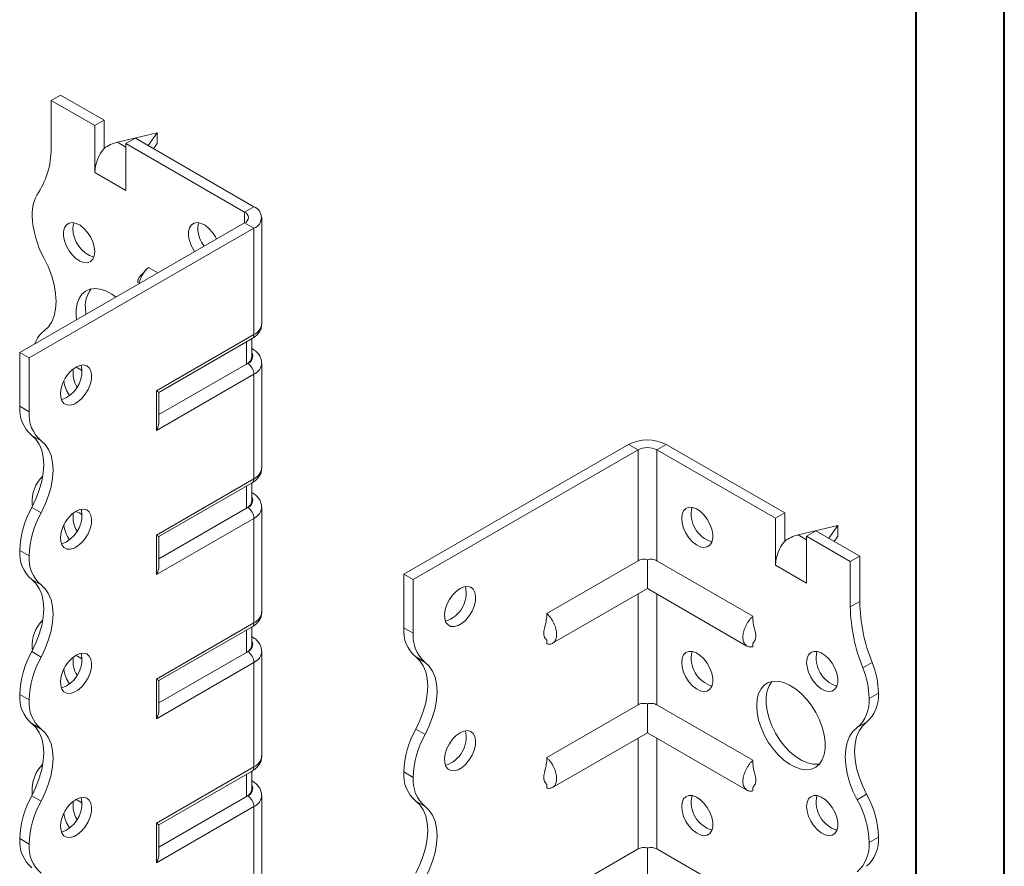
# Model space of a CAD drawing. Header units: millimetres. Extents: x 0 to 210, y 0 to 297.
# Tile 4 of 6: x 154 to 210, y 101 to 149. Entities that reach past the tile are written whole.
import ezdxf

# ---------------------------------------------------------------- set-up
doc = ezdxf.new("R2010")
doc.units = ezdxf.units.MM

msp = doc.modelspace()

# ---------------------------------------------------------------- linework, layer by layer
at = {"color": 7, "linetype": 'Continuous', "lineweight": 40}
for p, q in [((210.079, 0.215), (210.079, 297.215)), ((205.079, 5.215), (205.079, 292.215))]:
    msp.add_line(p, q, dxfattribs=at)
at = {"color": 7, "linetype": 'Continuous', "lineweight": 15}
for p, q in [((156.106, 144.141), (156.637, 144.447)), ((159.111, 143.018), (156.637, 144.447)), ((156.106, 144.141), (156.106, 141.577)), ((158.581, 142.712), (156.106, 144.141)), ((159.111, 143.018), (158.581, 142.712)), ((159.111, 141.425), (159.111, 143.018)), ((158.581, 140.058), (158.581, 142.712)), ((162.117, 142.303), (159.863, 141.768)), ((161.601, 141.581), (162.117, 142.303)), ((162.117, 142.303), (162.117, 141.691)), ((159.863, 141.768), (160.349, 141.487)), ((160.349, 141.691), (160.879, 141.997)), ((160.349, 139.038), (160.349, 141.691)), ((167.066, 137.813), (160.349, 141.691)), ((167.597, 138.12), (160.879, 141.997)), ((162.117, 141.691), (161.911, 141.402)), ((158.581, 140.058), (160.349, 139.038)), ((167.066, 137.813), (167.597, 138.12)), ((167.066, 137.813), (167.066, 137.201)), ((154.338, 129.853), (167.066, 137.201)), ((167.066, 137.201), (167.597, 136.895)), ((168.036, 131.485), (168.036, 137.507)), ((154.869, 129.547), (167.597, 136.895)), ((167.597, 130.873), (167.597, 136.895)), ((162.157, 134.367), (161.622, 134.676)), ((158.051, 132.403), (158.078, 132.012)), ((162.071, 127.683), (167.597, 130.873)), ((162.217, 127.598), (167.493, 130.644)), ((167.177, 129.202), (167.177, 130.462)), ((167.47, 129.61), (167.47, 130.631)), ((167.493, 130.081), (167.47, 130.094)), ((167.493, 130.081), (167.47, 130.092)), ((154.869, 129.547), (154.338, 129.853)), ((154.338, 126.812), (154.338, 129.853)), ((154.869, 126.506), (154.869, 129.547)), ((167.177, 129.202), (162.217, 126.338)), ((167.243, 129.24), (167.177, 129.202)), ((168.036, 123.32), (168.036, 129.24)), ((167.597, 128.627), (162.071, 125.437)), ((167.597, 122.708), (167.597, 128.627)), ((162.071, 125.437), (162.071, 127.683)), ((162.217, 125.93), (162.217, 127.598)), ((154.338, 126.812), (154.869, 126.506)), ((155.544, 124.854), (155.014, 125.16)), ((176.082, 117.301), (188.81, 124.649)), ((176.612, 116.995), (189.34, 124.343)), ((189.34, 124.343), (188.81, 124.649)), ((189.34, 124.343), (189.34, 118.062)), ((190.401, 124.343), (190.931, 124.649)), ((190.401, 118.062), (190.401, 124.343)), ((190.401, 124.343), (197.118, 120.465)), ((190.931, 124.649), (197.649, 120.771)), ((162.071, 119.517), (167.597, 122.708)), ((162.217, 119.433), (167.493, 122.479)), ((167.177, 121.036), (167.177, 122.296)), ((167.47, 121.444), (167.47, 122.465)), ((167.493, 121.916), (167.47, 121.929)), ((167.493, 121.916), (167.47, 121.927)), ((155.014, 121.077), (155.544, 120.771)), ((155.046, 121.277), (155.048, 121.143)), ((167.177, 121.036), (162.217, 118.173)), ((167.243, 121.074), (167.177, 121.036)), ((168.036, 115.154), (168.036, 121.074)), ((167.597, 120.462), (162.071, 117.272)), ((167.597, 114.542), (167.597, 120.462)), ((197.649, 120.771), (197.118, 120.465)), ((197.118, 117.811), (197.118, 120.465)), ((197.649, 119.178), (197.649, 120.771)), ((200.654, 120.056), (198.4, 119.52)), ((200.138, 119.334), (200.654, 120.056)), ((200.654, 120.056), (200.654, 119.444)), ((162.071, 117.272), (162.071, 119.517)), ((162.217, 117.765), (162.217, 119.433)), ((198.4, 119.52), (198.886, 119.24)), ((198.886, 119.444), (199.416, 119.75)), ((198.886, 116.79), (198.886, 119.444)), ((198.886, 119.444), (201.361, 118.015)), ((199.416, 119.75), (201.891, 118.322)), ((200.654, 119.444), (200.448, 119.155)), ((154.869, 118.34), (154.338, 118.646)), ((154.338, 118.646), (154.869, 118.34)), ((154.338, 118.646), (154.338, 118.646)), ((154.869, 118.34), (154.869, 118.34)), ((201.361, 118.015), (201.891, 118.322)), ((201.891, 118.322), (201.891, 115.758)), ((189.34, 118.062), (184.168, 115.076)), ((189.871, 118.116), (189.871, 116.479)), ((190.401, 118.062), (195.845, 114.919)), ((197.118, 117.811), (198.886, 116.79)), ((201.361, 118.015), (201.361, 115.452)), ((176.082, 117.301), (176.612, 116.995)), ((176.082, 114.26), (176.082, 117.301)), ((155.544, 116.689), (155.013, 116.995)), ((176.612, 113.953), (176.612, 116.995)), ((184.505, 113.382), (189.871, 116.479)), ((189.34, 116.173), (189.34, 109.897)), ((189.871, 116.479), (195.508, 113.224)), ((190.401, 109.897), (190.401, 116.173)), ((201.361, 115.452), (201.891, 115.758)), ((162.071, 111.352), (167.597, 114.542)), ((162.217, 111.267), (167.493, 114.313)), ((167.47, 113.279), (167.47, 114.3)), ((167.177, 112.871), (167.177, 114.131)), ((167.493, 113.75), (167.47, 113.763)), ((167.493, 113.75), (167.47, 113.761)), ((176.082, 114.26), (176.612, 113.953)), ((184.168, 113.569), (184.168, 113.348)), ((195.846, 113.407), (195.845, 113.191)), ((155.014, 112.912), (155.544, 112.606)), ((155.046, 113.112), (155.048, 112.977)), ((167.177, 112.871), (162.217, 110.008)), ((167.243, 112.909), (167.177, 112.871)), ((168.036, 106.989), (168.036, 112.909)), ((167.597, 112.297), (162.071, 109.106)), ((167.597, 106.377), (167.597, 112.297)), ((177.288, 112.302), (176.757, 112.608)), ((202.068, 111.988), (202.598, 112.294)), ((162.071, 109.106), (162.071, 111.352)), ((162.217, 109.599), (162.217, 111.267)), ((154.869, 110.175), (154.338, 110.481)), ((154.338, 110.48), (154.338, 110.481)), ((154.338, 110.48), (154.869, 110.174)), ((202.422, 110.259), (202.952, 110.565)), ((154.869, 110.174), (154.869, 110.175)), ((189.34, 109.897), (184.168, 106.911)), ((189.871, 109.951), (189.871, 108.313)), ((190.401, 109.897), (195.845, 106.754)), ((155.544, 108.524), (155.013, 108.83)), ((202.277, 108.913), (201.746, 108.607)), ((176.757, 108.525), (177.288, 108.219)), ((184.505, 105.216), (189.871, 108.313)), ((189.871, 108.313), (195.508, 105.059)), ((189.34, 108.007), (189.34, 101.731)), ((190.401, 101.731), (190.401, 108.007)), ((162.071, 103.187), (167.597, 106.377)), ((162.217, 103.102), (167.493, 106.148)), ((167.177, 104.705), (167.177, 105.965)), ((167.47, 105.114), (167.47, 106.134)), ((176.612, 105.788), (176.082, 106.094)), ((176.082, 106.093), (176.082, 106.094)), ((176.082, 106.093), (176.612, 105.787)), ((167.493, 105.585), (167.47, 105.598)), ((167.493, 105.585), (167.47, 105.596)), ((176.612, 105.787), (176.612, 105.788)), ((184.168, 105.404), (184.168, 105.182)), ((155.046, 104.946), (155.046, 104.807)), ((195.846, 105.241), (195.845, 105.025)), ((201.747, 104.524), (202.277, 104.83)), ((155.014, 104.747), (155.544, 104.441)), ((167.177, 104.705), (162.217, 101.842)), ((167.243, 104.744), (167.177, 104.705)), ((168.036, 98.824), (168.036, 104.744)), ((177.287, 104.137), (176.757, 104.443)), ((167.597, 104.131), (162.071, 100.941)), ((167.597, 98.211), (167.597, 104.131)), ((162.071, 100.941), (162.071, 103.187)), ((162.217, 101.434), (162.217, 103.102)), ((154.869, 102.009), (154.338, 102.315)), ((154.338, 102.315), (154.869, 102.009)), ((154.338, 102.315), (154.338, 102.315)), ((202.952, 102.4), (202.422, 102.094)), ((202.422, 102.093), (202.952, 102.399)), ((202.422, 102.094), (202.422, 102.093)), ((202.952, 102.4), (202.952, 102.399)), ((154.869, 102.009), (154.869, 102.009)), ((189.34, 101.731), (184.168, 98.745)), ((189.871, 101.786), (189.871, 100.148)), ((190.401, 101.731), (195.845, 98.588))]:
    msp.add_line(p, q, dxfattribs=at)
at = {"color": 7, "linetype": 'Continuous', "lineweight": 15, "flags": 128}
for points in [[(158.581, 135.567), (158.553, 135.837), (158.472, 136.122), (158.342, 136.404), (158.171, 136.666), (157.97, 136.89), (157.753, 137.064), (157.532, 137.176), (157.321, 137.218), (157.134, 137.189), (156.982, 137.09), (156.875, 136.927), (156.82, 136.711), (156.82, 136.456), (156.875, 136.176), (156.982, 135.89), (157.134, 135.616), (157.321, 135.371), (157.532, 135.17), (157.753, 135.027), (157.97, 134.949), (158.171, 134.942), (158.342, 135.007), (158.472, 135.138), (158.553, 135.329), (158.581, 135.567)], [(157.396, 137.211), (157.371, 137.132), (157.344, 136.894)], [(165.475, 136.283), (165.413, 136.405), (165.242, 136.666), (165.041, 136.891), (164.824, 137.065), (164.603, 137.176), (164.392, 137.219), (164.205, 137.19), (164.053, 137.091), (163.946, 136.928), (163.891, 136.712), (163.891, 136.456), (163.946, 136.177), (164.053, 135.891), (164.205, 135.617), (164.238, 135.568)], [(164.467, 137.211), (164.442, 137.132), (164.415, 136.894)], [(155.721, 131.094), (155.957, 131.311), (156.146, 131.592), (156.284, 131.929), (156.368, 132.317), (156.396, 132.746), (156.368, 133.207), (156.284, 133.692), (156.146, 134.188), (155.957, 134.687), (155.721, 135.177)], [(159.79, 133), (159.547, 133.17), (159.218, 133.344), (158.896, 133.45), (158.59, 133.485), (158.309, 133.447), (158.061, 133.338), (157.854, 133.162), (157.693, 132.922), (157.583, 132.626), (157.527, 132.283), (157.527, 131.902), (157.548, 131.706)], [(157.52, 129.037), (157.301, 128.878), (157.095, 128.665), (156.915, 128.411), (156.774, 128.132), (156.68, 127.846), (156.638, 127.571), (156.652, 127.323), (156.721, 127.12), (156.839, 126.972), (157.001, 126.89), (157.195, 126.879), (157.41, 126.939), (157.631, 127.067), (157.846, 127.255), (158.04, 127.49), (158.201, 127.759), (158.32, 128.043), (158.389, 128.326), (158.403, 128.589), (158.361, 128.817), (158.267, 128.994), (158.125, 129.109), (157.946, 129.156), (157.74, 129.131), (157.52, 129.037)], [(162.071, 127.683), (162.127, 127.65), (162.17, 127.625), (162.2, 127.608), (162.215, 127.599), (162.217, 127.598)], [(156.99, 127.301), (156.77, 127.207), (156.689, 127.189)], [(155.014, 125.16), (155.25, 124.943), (155.439, 124.663), (155.577, 124.325), (155.661, 123.938), (155.689, 123.509), (155.661, 123.047), (155.577, 122.563), (155.439, 122.066), (155.25, 121.567), (155.014, 121.077)], [(155.544, 120.771), (155.78, 121.261), (155.969, 121.76), (156.107, 122.257), (156.191, 122.741), (156.219, 123.203), (156.191, 123.632), (156.107, 124.019), (155.969, 124.356), (155.78, 124.637), (155.544, 124.854)], [(157.52, 120.871), (157.301, 120.712), (157.095, 120.499), (156.915, 120.245), (156.774, 119.967), (156.68, 119.681), (156.638, 119.405), (156.652, 119.158), (156.721, 118.954), (156.839, 118.807), (157.001, 118.725), (157.195, 118.714), (157.41, 118.774), (157.631, 118.902), (157.846, 119.089), (158.04, 119.325), (158.201, 119.593), (158.32, 119.878), (158.389, 120.161), (158.403, 120.424), (158.361, 120.651), (158.267, 120.828), (158.125, 120.944), (157.946, 120.991), (157.74, 120.966), (157.52, 120.871)], [(191.815, 120.464), (191.843, 120.702), (191.924, 120.893), (192.055, 121.025), (192.225, 121.089), (192.426, 121.082), (192.643, 121.005), (192.865, 120.861), (193.075, 120.66), (193.262, 120.415), (193.414, 120.141), (193.521, 119.855), (193.576, 119.576), (193.576, 119.32), (193.521, 119.104), (193.414, 118.941), (193.262, 118.842), (193.075, 118.813), (192.865, 118.856), (192.643, 118.967), (192.426, 119.141), (192.225, 119.366), (192.055, 119.627), (191.924, 119.909), (191.843, 120.194), (191.815, 120.464)], [(156.99, 119.136), (156.77, 119.041), (156.689, 119.023)], [(155.013, 116.995), (155.25, 116.778), (155.439, 116.497), (155.577, 116.16), (155.661, 115.773), (155.689, 115.344), (155.661, 114.882), (155.577, 114.398), (155.439, 113.901), (155.25, 113.402), (155.014, 112.912)], [(155.544, 112.606), (155.78, 113.096), (155.969, 113.595), (156.107, 114.091), (156.191, 114.576), (156.219, 115.037), (156.191, 115.466), (156.107, 115.854), (155.969, 116.191), (155.78, 116.472), (155.544, 116.689)], [(179.264, 116.484), (179.044, 116.325), (178.838, 116.112), (178.659, 115.858), (178.518, 115.58), (178.423, 115.294), (178.382, 115.019), (178.396, 114.771), (178.464, 114.567), (178.583, 114.42), (178.744, 114.338), (178.939, 114.327), (179.153, 114.387), (179.375, 114.515), (179.589, 114.703), (179.783, 114.938), (179.945, 115.206), (180.064, 115.491), (180.132, 115.774), (180.146, 116.037), (180.105, 116.264), (180.01, 116.441), (179.869, 116.557), (179.69, 116.604), (179.484, 116.579), (179.264, 116.484)], [(157.52, 112.706), (157.301, 112.547), (157.095, 112.334), (156.915, 112.08), (156.774, 111.801), (156.68, 111.515), (156.638, 111.24), (156.652, 110.993), (156.721, 110.789), (156.839, 110.641), (157.001, 110.559), (157.195, 110.548), (157.41, 110.609), (157.631, 110.736), (157.846, 110.924), (158.04, 111.159), (158.201, 111.428), (158.32, 111.712), (158.389, 111.995), (158.403, 112.258), (158.361, 112.486), (158.267, 112.663), (158.125, 112.778), (157.946, 112.825), (157.74, 112.801), (157.52, 112.706)], [(191.815, 112.299), (191.843, 112.537), (191.924, 112.727), (192.055, 112.859), (192.225, 112.924), (192.426, 112.917), (192.643, 112.839), (192.865, 112.696), (193.075, 112.495), (193.262, 112.25), (193.414, 111.976), (193.521, 111.69), (193.576, 111.41), (193.576, 111.154), (193.521, 110.938), (193.414, 110.776), (193.262, 110.677), (193.075, 110.648), (192.865, 110.69), (192.643, 110.802), (192.426, 110.975), (192.225, 111.2), (192.055, 111.462), (191.924, 111.744), (191.843, 112.029), (191.815, 112.299)], [(198.886, 112.299), (198.914, 112.537), (198.995, 112.728), (199.126, 112.86), (199.296, 112.924), (199.497, 112.918), (199.715, 112.84), (199.936, 112.696), (200.146, 112.495), (200.333, 112.25), (200.485, 111.976), (200.592, 111.691), (200.647, 111.411), (200.647, 111.155), (200.592, 110.939), (200.485, 110.776), (200.333, 110.677), (200.146, 110.648), (199.936, 110.691), (199.715, 110.803), (199.497, 110.976), (199.296, 111.201), (199.126, 111.462), (198.995, 111.745), (198.914, 112.03), (198.886, 112.299)], [(176.757, 108.525), (176.993, 109.015), (177.182, 109.514), (177.32, 110.011), (177.404, 110.495), (177.433, 110.956), (177.404, 111.386), (177.32, 111.773), (177.182, 112.11), (176.993, 112.391), (176.757, 112.608)], [(177.288, 108.219), (177.524, 108.709), (177.713, 109.208), (177.851, 109.704), (177.935, 110.189), (177.963, 110.65), (177.935, 111.079), (177.851, 111.467), (177.713, 111.804), (177.524, 112.085), (177.288, 112.302)], [(156.99, 110.971), (156.77, 110.876), (156.689, 110.858)], [(196.058, 109.85), (196.086, 110.213), (196.169, 110.533), (196.305, 110.802), (196.489, 111.011), (196.718, 111.154), (196.983, 111.228), (197.277, 111.229), (197.593, 111.159), (197.92, 111.018), (198.249, 110.812), (198.572, 110.545), (198.878, 110.227), (199.159, 109.865), (199.406, 109.47), (199.613, 109.054), (199.774, 108.629), (199.884, 108.206), (199.94, 107.799), (199.94, 107.418), (199.884, 107.075), (199.774, 106.779), (199.613, 106.54), (199.406, 106.363), (199.159, 106.254), (198.878, 106.217), (198.572, 106.251), (198.249, 106.357), (197.92, 106.531), (197.593, 106.768), (197.277, 107.062), (196.983, 107.403), (196.718, 107.783), (196.489, 108.19), (196.305, 108.612), (196.169, 109.037), (196.086, 109.454), (196.058, 109.85)], [(196.918, 111.217), (196.761, 110.981), (196.651, 110.685), (196.595, 110.342), (196.595, 109.961), (196.651, 109.554), (196.761, 109.131), (196.922, 108.706), (197.129, 108.29), (197.376, 107.895), (197.657, 107.533), (197.963, 107.215), (198.286, 106.948), (198.615, 106.742), (198.942, 106.602), (199.258, 106.531), (199.552, 106.532), (199.617, 106.543)], [(155.013, 108.83), (155.25, 108.612), (155.439, 108.332), (155.577, 107.995), (155.661, 107.607), (155.689, 107.178), (155.661, 106.716), (155.577, 106.232), (155.439, 105.735), (155.25, 105.237), (155.014, 104.747)], [(202.277, 108.913), (202.041, 108.696), (201.852, 108.415), (201.714, 108.078), (201.63, 107.69), (201.601, 107.261), (201.63, 106.8), (201.714, 106.315), (201.852, 105.818), (202.041, 105.32), (202.277, 104.83)], [(155.544, 104.441), (155.78, 104.93), (155.969, 105.429), (156.107, 105.926), (156.191, 106.41), (156.219, 106.872), (156.191, 107.301), (156.107, 107.688), (155.969, 108.026), (155.78, 108.306), (155.544, 108.524)], [(179.264, 108.319), (179.044, 108.16), (178.838, 107.947), (178.659, 107.693), (178.518, 107.414), (178.423, 107.128), (178.382, 106.853), (178.396, 106.606), (178.464, 106.402), (178.583, 106.255), (178.744, 106.173), (178.939, 106.161), (179.153, 106.222), (179.375, 106.35), (179.589, 106.537), (179.783, 106.772), (179.945, 107.041), (180.064, 107.325), (180.132, 107.608), (180.146, 107.872), (180.105, 108.099), (180.01, 108.276), (179.869, 108.392), (179.69, 108.439), (179.484, 108.414), (179.264, 108.319)], [(201.747, 104.524), (201.51, 105.014), (201.321, 105.512), (201.183, 106.009), (201.099, 106.494), (201.071, 106.955), (201.099, 107.384), (201.183, 107.772), (201.321, 108.109), (201.51, 108.39), (201.746, 108.607)], [(157.52, 104.54), (157.301, 104.381), (157.095, 104.168), (156.915, 103.914), (156.774, 103.636), (156.68, 103.35), (156.638, 103.075), (156.652, 102.827), (156.721, 102.623), (156.839, 102.476), (157.001, 102.394), (157.195, 102.383), (157.41, 102.443), (157.631, 102.571), (157.846, 102.759), (158.04, 102.994), (158.201, 103.262), (158.32, 103.547), (158.389, 103.83), (158.403, 104.093), (158.361, 104.32), (158.267, 104.497), (158.125, 104.613), (157.946, 104.66), (157.74, 104.635), (157.52, 104.54)], [(176.757, 100.36), (176.993, 100.85), (177.182, 101.348), (177.32, 101.845), (177.404, 102.33), (177.433, 102.791), (177.404, 103.22), (177.32, 103.608), (177.182, 103.945), (176.993, 104.226), (176.757, 104.443)], [(191.815, 104.133), (191.843, 104.371), (191.924, 104.562), (192.055, 104.694), (192.225, 104.758), (192.426, 104.752), (192.643, 104.674), (192.865, 104.53), (193.075, 104.329), (193.262, 104.084), (193.414, 103.81), (193.521, 103.524), (193.576, 103.245), (193.576, 102.989), (193.521, 102.773), (193.414, 102.61), (193.262, 102.511), (193.075, 102.482), (192.865, 102.525), (192.643, 102.636), (192.426, 102.81), (192.225, 103.035), (192.055, 103.296), (191.924, 103.579), (191.843, 103.864), (191.815, 104.133)], [(198.886, 104.134), (198.914, 104.372), (198.995, 104.563), (199.126, 104.694), (199.296, 104.759), (199.497, 104.752), (199.715, 104.674), (199.936, 104.531), (200.146, 104.33), (200.333, 104.085), (200.485, 103.811), (200.592, 103.525), (200.647, 103.245), (200.647, 102.99), (200.592, 102.774), (200.485, 102.611), (200.333, 102.512), (200.146, 102.483), (199.936, 102.526), (199.715, 102.637), (199.497, 102.811), (199.296, 103.035), (199.126, 103.297), (198.995, 103.579), (198.914, 103.864), (198.886, 104.134)], [(177.288, 100.054), (177.524, 100.544), (177.713, 101.042), (177.851, 101.539), (177.935, 102.023), (177.963, 102.485), (177.935, 102.914), (177.851, 103.302), (177.713, 103.639), (177.524, 103.919), (177.287, 104.137)], [(156.99, 102.805), (156.77, 102.71), (156.689, 102.693)]]:
    msp.add_lwpolyline(points, dxfattribs=at)
at = {"color": 7, "linetype": 'Continuous', "lineweight": 15}
for centre, radius, start, end in [((151.502, 141.389), 4.608, 327.7485, 2.3387), ((160.881, 139.952), 2.302, 140.2279, 177.3607), ((157.346, 137.701), 2.303, 147.7416, 182.2983), ((166.95, 137.507), 0.327, 290.7834, 69.2166), ((167.364, 137.507), 0.655, 290.7834, 69.2166), ((160.355, 137.773), 5.312, 181.7823, 209.2631), ((159.093, 136.906), 1.749, 180.3918, 251.1718), ((166.301, 136.976), 1.888, 182.4818, 215.715), ((159.609, 132.5), 1.562, 141.8665, 183.5594), ((156.66, 129.858), 1.553, 127.2348, 161.8283), ((167.285, 131.56), 0.754, 294.3747, 354.3052), ((167.352, 130.846), 0.246, 305.0133, 6.2988), ((166.97, 129.66), 0.503, 294.3747, 354.3052), ((167.094, 129.644), 0.431, 290.2669, 29.2057), ((156.105, 128.81), 1.749, 300.3923, 11.1766), ((158.933, 128.721), 1.584, 172.4281, 211.2151), ((157.148, 127.958), 1.119, 49.5592, 71.8846), ((166.829, 128.592), 0.768, 2.6055, 57.3945), ((167.3, 129.304), 0.738, 293.6739, 355.2323), ((158.806, 128.556), 2.005, 188.8966, 214.6427), ((156.292, 126.647), 1.96, 175.1643, 229.312), ((156.822, 126.341), 1.96, 175.1643, 229.312), ((189.871, 122.602), 2.306, 62.6097, 117.3903), ((189.871, 123.319), 1.153, 62.6097, 117.3903), ((167.285, 123.395), 0.754, 294.3747, 354.3052), ((157.048, 121.434), 2.009, 134.7177, 184.4772), ((167.352, 122.68), 0.246, 305.0133, 6.2988), ((167.094, 121.479), 0.431, 290.2669, 29.2057), ((159.648, 118.481), 5.312, 150.7369, 178.2177), ((156.105, 120.645), 1.749, 300.3923, 11.1766), ((166.97, 121.494), 0.503, 294.3747, 354.3052), ((166.829, 120.427), 0.768, 2.6055, 57.3945), ((167.3, 121.138), 0.738, 293.6739, 355.2323), ((194.004, 120.707), 1.65, 166.6905, 253.3042), ((160.178, 118.175), 5.312, 150.7369, 178.2177), ((158.933, 120.555), 1.584, 172.4281, 211.2151), ((157.148, 119.793), 1.119, 49.5592, 71.8846), ((158.806, 120.39), 2.005, 188.8966, 214.6427), ((199.418, 117.705), 2.302, 140.2279, 177.3607), ((156.29, 118.481), 1.959, 175.1625, 229.3233), ((156.82, 118.174), 1.959, 175.1625, 229.3233), ((177.959, 116.217), 1.65, 286.6961, 13.3093), ((211.117, 115.64), 9.758, 181.104, 201.9744), ((211.648, 115.946), 9.758, 181.104, 201.9744), ((167.285, 115.229), 0.754, 294.3747, 354.3052), ((157.048, 113.269), 2.009, 134.7177, 184.4772), ((167.352, 114.515), 0.246, 305.0133, 6.2988), ((178.035, 114.094), 1.96, 175.1643, 229.312), ((178.565, 113.788), 1.96, 175.1643, 229.312), ((166.97, 113.329), 0.503, 294.3747, 354.3052), ((167.094, 113.313), 0.431, 290.2669, 29.2057), ((159.648, 110.316), 5.312, 150.7369, 178.2177), ((156.105, 112.479), 1.749, 300.3923, 11.1766), ((157.148, 111.627), 1.119, 49.5592, 71.8846), ((166.829, 112.262), 0.768, 2.6055, 57.3945), ((167.3, 112.973), 0.738, 293.6739, 355.2323), ((194.004, 112.542), 1.65, 166.6905, 253.3042), ((201.075, 112.543), 1.65, 166.6905, 253.3042), ((160.178, 110.009), 5.312, 150.7369, 178.2177), ((158.933, 112.39), 1.584, 172.4281, 211.2151), ((198.072, 110.468), 4.881, 1.1352, 21.9715), ((158.806, 112.225), 2.005, 188.8966, 214.6427), ((197.542, 110.162), 4.881, 1.1352, 21.9715), ((156.29, 110.315), 1.959, 175.1625, 229.3233), ((200.999, 110.399), 1.96, 310.688, 4.8357), ((156.82, 110.009), 1.959, 175.1625, 229.3233), ((200.468, 110.093), 1.96, 310.688, 4.8357), ((181.391, 105.929), 5.312, 150.7369, 178.2177), ((181.921, 105.623), 5.312, 150.7369, 178.2177), ((177.959, 108.052), 1.65, 286.6961, 13.3093), ((157.049, 105.103), 2.009, 134.7217, 184.4767), ((167.285, 107.064), 0.754, 294.3747, 354.3052), ((167.352, 106.35), 0.246, 305.0133, 6.2988), ((178.034, 105.928), 1.959, 175.1625, 229.3233), ((178.564, 105.622), 1.959, 175.1625, 229.3233), ((166.97, 105.164), 0.503, 294.3747, 354.3052), ((167.094, 105.148), 0.431, 290.2669, 29.2057), ((197.646, 102.235), 5.308, 1.7827, 29.2674), ((159.648, 102.15), 5.312, 150.7369, 178.2177), ((160.178, 101.844), 5.312, 150.7369, 178.2177), ((156.105, 104.314), 1.749, 300.3923, 11.1766), ((158.933, 104.225), 1.584, 172.4281, 211.2151), ((157.148, 103.462), 1.119, 49.5592, 71.8846), ((166.829, 104.096), 0.768, 2.6055, 57.3945), ((167.3, 104.807), 0.738, 293.6739, 355.2323), ((194.004, 104.377), 1.65, 166.6905, 253.3042), ((201.075, 104.377), 1.65, 166.6905, 253.3042), ((197.116, 101.929), 5.308, 1.7827, 29.2674), ((158.806, 104.06), 2.005, 188.8966, 214.6427), ((156.29, 102.15), 1.959, 175.1625, 229.3233), ((200.468, 101.928), 1.96, 310.688, 4.8357), ((200.999, 102.234), 1.96, 310.688, 4.8357), ((156.82, 101.844), 1.959, 175.1625, 229.3233)]:
    msp.add_arc(centre, radius, start, end, dxfattribs=at)
for centre, major_axis, ratio, start_param, end_param in [((159.863, 140.543), (1.39, 0.796), 0.717477, 1.181016, 1.704614), ((161.717, 125.641), (0.354, 0.612), 0.577335, 4.71243, 5.497828), ((161.717, 119.721), (0.5, -0.289), 0.00007, 0.000041, 0.785439), ((198.4, 118.296), (1.39, 0.796), 0.717477, 1.181016, 1.704614), ((161.717, 117.476), (0.354, 0.612), 0.577335, 4.71243, 5.497828), ((161.717, 111.556), (0.5, -0.289), 0.00007, 0.000041, 0.785439), ((161.717, 109.311), (0.354, 0.612), 0.577335, 4.71243, 5.497828), ((161.717, 103.391), (0.5, -0.289), 0.00007, 0.000041, 0.785439), ((161.717, 101.145), (0.354, 0.612), 0.577335, 4.71243, 5.497828)]:
    msp.add_ellipse(centre, major_axis=major_axis, ratio=ratio, start_param=start_param, end_param=end_param, dxfattribs=at)
for points, knots in [([(161.474, 134.533), (161.435, 134.486), (161.344, 134.376), (161.203, 134.251), (161.1, 134.125), (161.052, 134.04), (161.032, 133.991), (161.023, 133.957), (161.016, 133.925), (161.014, 133.895), (161.015, 133.867), (161.02, 133.843), (161.027, 133.827), (161.032, 133.825), (161.035, 133.825)], [0, 0, 0, 0, 0.188459, 0.442396, 0.654057, 0.739658, 0.773076, 0.801841, 0.828617, 0.856601, 0.888626, 0.925867, 0.96442, 1, 1, 1, 1]), ([(161.622, 134.676), (161.566, 134.62), (161.427, 134.483), (161.246, 134.203), (161.123, 133.934), (161.101, 133.79), (161.096, 133.754)], [0, 0, 0, 0, 0.225912, 0.558443, 0.890983, 1, 1, 1, 1]), ([(167.493, 130.644), (167.542, 130.674), (167.665, 130.752), (167.827, 130.906), (167.957, 131.109), (168.03, 131.306), (168.028, 131.433), (168.027, 131.483)], [0, 0, 0, 0, 0.1598675, 0.4051618, 0.6350954, 0.856263, 1, 1, 1, 1]), ([(168.027, 129.243), (168.029, 129.274), (168.037, 129.384), (167.978, 129.568), (167.863, 129.772), (167.7, 129.947), (167.562, 130.037), (167.493, 130.081)], [0, 0, 0, 0, 0.090567, 0.318142, 0.541355, 0.771375, 1, 1, 1, 1]), ([(167.493, 122.479), (167.542, 122.509), (167.665, 122.586), (167.827, 122.74), (167.957, 122.943), (168.03, 123.14), (168.028, 123.267), (168.027, 123.317)], [0, 0, 0, 0, 0.159867, 0.405162, 0.635095, 0.856263, 1, 1, 1, 1]), ([(168.027, 121.077), (168.029, 121.109), (168.037, 121.219), (167.978, 121.402), (167.863, 121.607), (167.7, 121.782), (167.562, 121.871), (167.493, 121.916)], [0, 0, 0, 0, 0.090567, 0.318142, 0.541355, 0.771375, 1, 1, 1, 1]), ([(189.871, 118.116), (189.824, 118.131), (189.776, 118.14), (189.68, 118.148), (189.634, 118.147), (189.496, 118.131), (189.411, 118.103), (189.34, 118.062)], [0, 0, 0, 0, 0.25, 0.25, 0.5, 0.5, 1, 1, 1, 1]), ([(190.401, 118.062), (190.365, 118.083), (190.327, 118.1), (190.244, 118.127), (190.199, 118.136), (190.108, 118.147), (190.061, 118.148), (189.965, 118.14), (189.917, 118.131), (189.871, 118.116)], [0, 0, 0, 0, 0.25, 0.25, 0.5, 0.5, 0.75, 0.75, 1, 1, 1, 1]), ([(167.493, 114.313), (167.542, 114.344), (167.665, 114.421), (167.827, 114.575), (167.957, 114.778), (168.03, 114.975), (168.028, 115.102), (168.027, 115.152)], [0, 0, 0, 0, 0.159867, 0.405162, 0.635095, 0.856263, 1, 1, 1, 1]), ([(184.168, 114.872), (184.154, 114.755), (184.132, 114.556), (184.062, 114.317), (184.021, 114.138), (183.999, 113.986), (184.004, 113.855), (184.028, 113.767), (184.065, 113.686), (184.132, 113.623), (184.155, 113.576), (184.168, 113.552)], [0, 0, 0, 0, 0.183845, 0.312711, 0.387766, 0.468607, 0.561014, 0.614242, 0.675479, 0.825899, 1, 1, 1, 1]), ([(184.168, 113.348), (184.208, 113.337), (184.248, 113.332), (184.325, 113.329), (184.361, 113.332), (184.43, 113.347), (184.462, 113.359), (184.523, 113.391), (184.551, 113.411), (184.602, 113.459), (184.624, 113.487), (184.663, 113.55), (184.68, 113.585), (184.707, 113.662), (184.717, 113.703), (184.73, 113.79), (184.733, 113.837), (184.733, 113.934), (184.73, 113.984), (184.717, 114.087), (184.707, 114.14), (184.667, 114.301), (184.627, 114.41), (184.526, 114.624), (184.465, 114.725), (184.361, 114.868), (184.325, 114.914), (184.248, 114.999), (184.208, 115.039), (184.168, 115.076)], [0, 0, 0, 0, 0.0625, 0.0625, 0.125, 0.125, 0.1875, 0.1875, 0.25, 0.25, 0.3125, 0.3125, 0.375, 0.375, 0.4375, 0.4375, 0.5, 0.5, 0.5625, 0.5625, 0.625, 0.625, 0.75, 0.75, 0.875, 0.875, 0.9375, 0.9375, 1, 1, 1, 1]), ([(195.845, 114.919), (195.805, 114.882), (195.766, 114.842), (195.689, 114.757), (195.652, 114.711), (195.584, 114.617), (195.551, 114.568), (195.491, 114.466), (195.462, 114.413), (195.412, 114.307), (195.39, 114.253), (195.35, 114.146), (195.334, 114.091), (195.307, 113.984), (195.297, 113.931), (195.283, 113.828), (195.28, 113.777), (195.28, 113.632), (195.293, 113.543), (195.347, 113.39), (195.386, 113.326), (195.487, 113.23), (195.548, 113.198), (195.652, 113.175), (195.689, 113.172), (195.765, 113.175), (195.805, 113.18), (195.845, 113.191)], [0, 0, 0, 0, 0.0625, 0.0625, 0.125, 0.125, 0.1875, 0.1875, 0.25, 0.25, 0.3125, 0.3125, 0.375, 0.375, 0.4375, 0.4375, 0.5, 0.5, 0.625, 0.625, 0.75, 0.75, 0.875, 0.875, 0.9375, 0.9375, 1, 1, 1, 1]), ([(195.851, 113.397), (195.853, 113.397), (195.86, 113.397), (195.908, 113.457), (195.97, 113.562), (196.011, 113.69), (196.013, 113.862), (195.971, 114.087), (195.886, 114.369), (195.86, 114.593), (195.846, 114.715)], [0, 0, 0, 0, 0.082719, 0.205131, 0.329338, 0.43478, 0.526561, 0.636523, 0.801685, 1, 1, 1, 1]), ([(168.027, 112.912), (168.029, 112.943), (168.037, 113.054), (167.978, 113.237), (167.863, 113.442), (167.7, 113.617), (167.562, 113.706), (167.493, 113.75)], [0, 0, 0, 0, 0.090567, 0.318142, 0.541355, 0.771375, 1, 1, 1, 1]), ([(189.871, 109.951), (189.824, 109.965), (189.776, 109.975), (189.68, 109.983), (189.634, 109.982), (189.496, 109.966), (189.411, 109.938), (189.34, 109.897)], [0, 0, 0, 0, 0.25, 0.25, 0.5, 0.5, 1, 1, 1, 1]), ([(190.401, 109.897), (190.366, 109.917), (190.327, 109.934), (190.243, 109.961), (190.2, 109.971), (190.062, 109.987), (189.965, 109.98), (189.871, 109.951)], [0, 0, 0, 0, 0.25, 0.25, 0.5, 0.5, 1, 1, 1, 1]), ([(167.493, 106.148), (167.542, 106.178), (167.665, 106.255), (167.827, 106.41), (167.957, 106.612), (168.03, 106.81), (168.028, 106.936), (168.027, 106.986)], [0, 0, 0, 0, 0.159867, 0.405162, 0.635095, 0.856263, 1, 1, 1, 1]), ([(184.168, 106.707), (184.154, 106.59), (184.132, 106.39), (184.062, 106.151), (184.021, 105.973), (183.999, 105.821), (184.004, 105.69), (184.028, 105.601), (184.065, 105.521), (184.132, 105.457), (184.155, 105.411), (184.168, 105.386)], [0, 0, 0, 0, 0.183845, 0.312711, 0.387766, 0.468607, 0.561014, 0.614242, 0.675479, 0.825899, 1, 1, 1, 1]), ([(184.168, 105.182), (184.208, 105.172), (184.248, 105.166), (184.325, 105.164), (184.361, 105.167), (184.43, 105.182), (184.462, 105.193), (184.523, 105.225), (184.551, 105.246), (184.602, 105.294), (184.624, 105.321), (184.663, 105.384), (184.68, 105.42), (184.707, 105.496), (184.717, 105.537), (184.73, 105.625), (184.733, 105.671), (184.733, 105.768), (184.73, 105.818), (184.717, 105.921), (184.707, 105.975), (184.667, 106.136), (184.627, 106.244), (184.526, 106.458), (184.465, 106.56), (184.361, 106.703), (184.325, 106.748), (184.248, 106.834), (184.208, 106.873), (184.168, 106.911)], [0, 0, 0, 0, 0.0625, 0.0625, 0.125, 0.125, 0.1875, 0.1875, 0.25, 0.25, 0.3125, 0.3125, 0.375, 0.375, 0.4375, 0.4375, 0.5, 0.5, 0.5625, 0.5625, 0.625, 0.625, 0.75, 0.75, 0.875, 0.875, 0.9375, 0.9375, 1, 1, 1, 1]), ([(195.845, 106.754), (195.805, 106.716), (195.766, 106.677), (195.689, 106.592), (195.652, 106.546), (195.584, 106.452), (195.551, 106.402), (195.491, 106.301), (195.462, 106.248), (195.412, 106.142), (195.39, 106.088), (195.35, 105.98), (195.334, 105.925), (195.307, 105.818), (195.297, 105.766), (195.283, 105.663), (195.28, 105.612), (195.28, 105.466), (195.293, 105.378), (195.347, 105.224), (195.386, 105.161), (195.487, 105.064), (195.548, 105.032), (195.652, 105.01), (195.689, 105.007), (195.765, 105.009), (195.805, 105.015), (195.845, 105.025)], [0, 0, 0, 0, 0.0625, 0.0625, 0.125, 0.125, 0.1875, 0.1875, 0.25, 0.25, 0.3125, 0.3125, 0.375, 0.375, 0.4375, 0.4375, 0.5, 0.5, 0.625, 0.625, 0.75, 0.75, 0.875, 0.875, 0.9375, 0.9375, 1, 1, 1, 1]), ([(195.851, 105.232), (195.853, 105.232), (195.86, 105.232), (195.908, 105.292), (195.97, 105.397), (196.011, 105.525), (196.013, 105.696), (195.971, 105.922), (195.886, 106.204), (195.86, 106.428), (195.846, 106.55)], [0, 0, 0, 0, 0.082719, 0.205131, 0.329338, 0.43478, 0.526561, 0.636523, 0.801685, 1, 1, 1, 1]), ([(168.027, 104.747), (168.029, 104.778), (168.037, 104.888), (167.978, 105.071), (167.863, 105.276), (167.7, 105.451), (167.562, 105.54), (167.493, 105.585)], [0, 0, 0, 0, 0.090567, 0.318142, 0.541355, 0.771375, 1, 1, 1, 1]), ([(189.871, 101.786), (189.824, 101.8), (189.776, 101.809), (189.68, 101.817), (189.634, 101.816), (189.496, 101.8), (189.411, 101.772), (189.34, 101.731)], [0, 0, 0, 0, 0.25, 0.25, 0.5, 0.5, 1, 1, 1, 1]), ([(190.401, 101.731), (190.366, 101.752), (190.327, 101.769), (190.243, 101.796), (190.2, 101.806), (190.062, 101.822), (189.965, 101.815), (189.871, 101.786)], [0, 0, 0, 0, 0.25, 0.25, 0.5, 0.5, 1, 1, 1, 1])]:
    msp.add_open_spline(points, degree=3, knots=knots, dxfattribs=at)
for points in [[(184.168, 115.076), (184.168, 115.008), (184.168, 114.94), (184.168, 114.872)], [(195.845, 114.919), (195.846, 114.851), (195.846, 114.783), (195.846, 114.715)], [(184.168, 106.911), (184.168, 106.843), (184.168, 106.775), (184.168, 106.707)], [(195.845, 106.754), (195.846, 106.685), (195.846, 106.618), (195.846, 106.55)]]:
    msp.add_open_spline(points, degree=3, dxfattribs=at)

doc.saveas('drawing.dxf')
